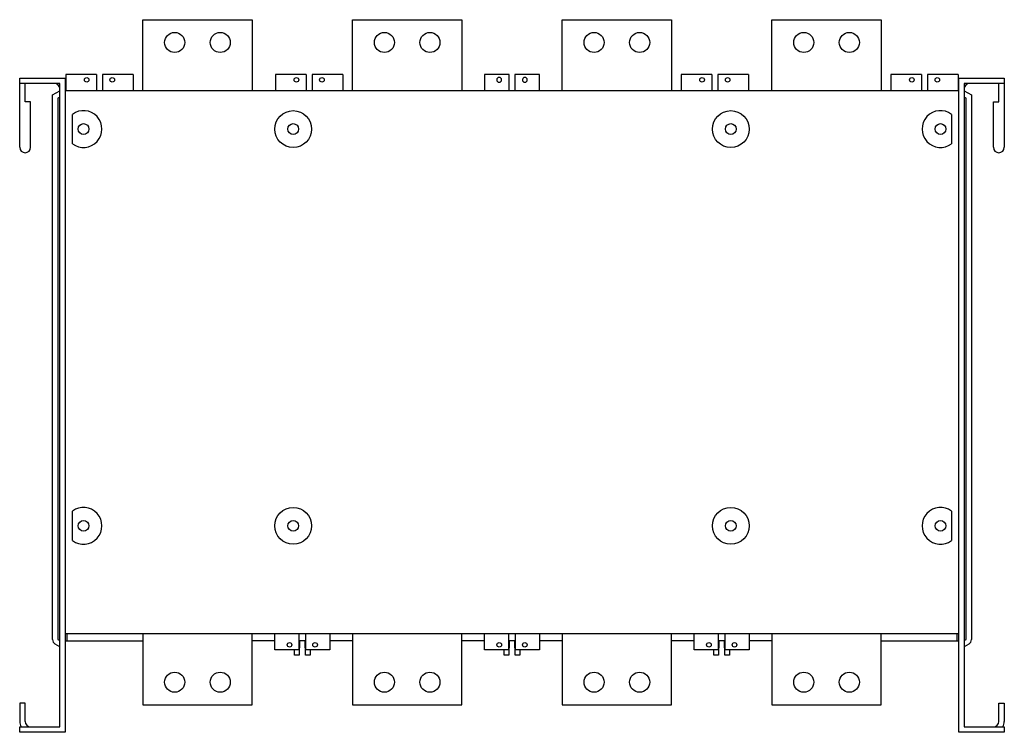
# Model space of a CAD drawing. Header units: millimetres. Extents: x 75 to 615, y 283 to 674.
import ezdxf

# ---------------------------------------------------------------- set-up
doc = ezdxf.new("R2010")
doc.units = ezdxf.units.MM
doc.header["$LTSCALE"] = 62.654466
doc.layers.add('00_COMPONENTS_1', color=7, linetype='CONTINUOUS')

msp = doc.modelspace()

# ---------------------------------------------------------------- linework, layer by layer
at = {"layer": '00_COMPONENTS_1', "color": 7, "linetype": 'Continuous'}
for p, q in [((142.02, 635.32), (142.02, 674.32)), ((142.02, 674.32), (202.02, 674.32)), ((202.02, 674.32), (202.02, 635.32)), ((257.02, 635.32), (257.02, 674.32)), ((257.02, 674.32), (317.02, 674.32)), ((317.02, 674.32), (317.02, 635.32)), ((372.02, 635.32), (372.02, 674.32)), ((372.02, 674.32), (432.02, 674.32)), ((432.02, 674.32), (432.02, 635.32)), ((487.02, 635.32), (487.02, 674.32)), ((487.02, 674.32), (547.02, 674.32)), ((547.02, 674.32), (547.02, 635.32)), ((99.77, 644.32), (99.77, 635.32)), ((116.67, 644.32), (99.77, 644.32)), ((116.67, 644.32), (116.67, 635.32)), ((119.87, 644.32), (119.87, 635.32)), ((136.77, 644.32), (119.87, 644.32)), ((136.77, 644.32), (136.77, 635.32)), ((214.77, 644.32), (214.77, 635.32)), ((231.67, 644.32), (214.77, 644.32)), ((231.67, 644.32), (231.67, 635.32)), ((234.87, 644.32), (234.87, 635.32)), ((251.77, 644.32), (234.87, 644.32)), ((251.77, 644.32), (251.77, 635.32)), ((329.52, 644.32), (329.52, 635.32)), ((343.02, 644.32), (329.52, 644.32)), ((343.02, 635.32), (343.02, 644.32)), ((346.02, 644.32), (346.02, 635.32)), ((359.52, 644.32), (346.02, 644.32)), ((359.52, 635.32), (359.52, 644.32)), ((437.27, 644.32), (437.27, 635.32)), ((454.17, 644.32), (437.27, 644.32)), ((454.17, 644.32), (454.17, 635.32)), ((457.37, 644.32), (457.37, 635.32)), ((474.27, 644.32), (457.37, 644.32)), ((474.27, 644.32), (474.27, 635.32)), ((569.17, 644.32), (552.27, 644.32)), ((552.27, 644.32), (552.27, 635.32)), ((569.17, 644.32), (569.17, 635.32)), ((589.27, 644.32), (572.37, 644.32)), ((572.37, 644.32), (572.37, 635.32)), ((589.27, 644.32), (589.27, 635.32)), ((74.52, 604.32), (74.52, 642.32)), ((74.52, 642.32), (99.52, 642.32)), ((96.52, 639.32), (74.52, 639.32)), ((77.52, 629.32), (77.52, 639.32)), ((96.52, 286.32), (96.52, 639.32)), ((99.52, 642.32), (99.52, 283.32)), ((589.52, 642.32), (614.52, 642.32)), ((589.52, 283.32), (589.52, 642.32)), ((614.52, 639.32), (592.52, 639.32)), ((592.52, 639.32), (592.52, 286.32)), ((611.52, 629.32), (611.52, 639.32)), ((614.52, 642.32), (614.52, 604.32)), ((92.52, 633.06), (96.52, 635.36)), ((92.52, 334.32), (92.52, 633.06)), ((96.52, 631.9), (95.52, 631.32)), ((589.52, 635.32), (99.52, 635.32)), ((592.52, 635.36), (596.52, 633.06)), ((593.52, 631.32), (592.52, 631.9)), ((596.52, 633.06), (596.52, 334.32)), ((80.52, 629.32), (77.52, 629.32)), ((80.52, 604.32), (80.52, 629.32)), ((95.52, 631.32), (95.52, 334.32)), ((593.52, 334.32), (593.52, 631.32)), ((608.52, 629.32), (611.52, 629.32)), ((608.52, 604.32), (608.52, 629.32)), ((103.41, 606.27), (103.41, 622.38)), ((585.62, 622.38), (585.62, 606.27)), ((103.41, 388.57), (103.41, 404.68)), ((585.62, 404.68), (585.62, 388.57)), ((99.52, 337.61), (589.52, 337.61)), ((100.52, 333.47), (100.52, 337.61)), ((142.02, 337.61), (142.02, 298.32)), ((202.02, 298.32), (202.02, 337.61)), ((214.36, 328.67), (214.36, 337.61)), ((227.67, 337.61), (227.67, 328.67)), ((231.36, 328.67), (231.36, 337.61)), ((244.67, 337.61), (244.67, 328.67)), ((257.02, 337.61), (257.02, 298.32)), ((317.02, 298.32), (317.02, 337.61)), ((329.36, 328.67), (329.36, 337.61)), ((342.67, 337.61), (342.67, 328.67)), ((346.36, 328.67), (346.36, 337.61)), ((359.67, 337.61), (359.67, 328.67)), ((372.02, 337.61), (372.02, 298.32)), ((432.02, 298.32), (432.02, 337.61)), ((444.36, 328.67), (444.36, 337.61)), ((457.67, 337.61), (457.67, 328.67)), ((461.36, 328.67), (461.36, 337.61)), ((474.67, 337.61), (474.67, 328.67)), ((487.02, 337.61), (487.02, 298.32)), ((547.02, 298.32), (547.02, 337.61)), ((588.52, 337.61), (588.52, 333.47)), ((96.52, 330.28), (94.02, 331.73)), ((95.52, 334.32), (96.52, 333.75)), ((99.52, 333.47), (142.02, 333.47)), ((214.36, 333.47), (202.02, 333.47)), ((228.02, 333.47), (227.74, 325.57)), ((231.02, 333.47), (228.02, 333.47)), ((231.29, 325.57), (231.02, 333.47)), ((257.02, 333.47), (244.67, 333.47)), ((329.36, 333.47), (317.02, 333.47)), ((343.02, 333.47), (342.74, 325.57)), ((346.02, 333.47), (343.02, 333.47)), ((346.29, 325.57), (346.02, 333.47)), ((372.02, 333.47), (359.67, 333.47)), ((444.36, 333.47), (432.02, 333.47)), ((458.02, 333.47), (457.74, 325.57)), ((461.02, 333.47), (458.02, 333.47)), ((461.29, 325.57), (461.02, 333.47)), ((487.02, 333.47), (474.67, 333.47)), ((547.02, 333.47), (589.52, 333.47)), ((592.52, 333.75), (593.52, 334.32)), ((595.02, 331.73), (592.52, 330.28)), ((227.67, 328.67), (214.36, 328.67)), ((225.29, 325.57), (225.18, 328.67)), ((227.74, 325.57), (225.29, 325.57)), ((233.74, 325.57), (231.29, 325.57)), ((244.67, 328.67), (231.36, 328.67)), ((233.85, 328.67), (233.74, 325.57)), ((342.67, 328.67), (329.36, 328.67)), ((340.29, 325.57), (340.18, 328.67)), ((342.74, 325.57), (340.29, 325.57)), ((348.74, 325.57), (346.29, 325.57)), ((359.67, 328.67), (346.36, 328.67)), ((348.85, 328.67), (348.74, 325.57)), ((457.67, 328.67), (444.36, 328.67)), ((455.29, 325.57), (455.18, 328.67)), ((457.74, 325.57), (455.29, 325.57)), ((463.74, 325.57), (461.29, 325.57)), ((474.67, 328.67), (461.36, 328.67)), ((463.85, 328.67), (463.74, 325.57)), ((74.52, 299.32), (74.52, 289.32)), ((77.52, 299.32), (74.52, 299.32)), ((77.52, 289.32), (77.52, 299.32)), ((142.02, 298.32), (202.02, 298.32)), ((257.02, 298.32), (317.02, 298.32)), ((372.02, 298.32), (432.02, 298.32)), ((487.02, 298.32), (547.02, 298.32)), ((611.52, 299.32), (614.52, 299.32)), ((611.52, 289.32), (611.52, 299.32)), ((614.52, 299.32), (614.52, 289.32)), ((74.52, 283.32), (74.52, 286.32)), ((74.52, 286.32), (96.52, 286.32)), ((592.52, 286.32), (614.52, 286.32)), ((614.52, 286.32), (614.52, 283.32)), ((99.52, 283.32), (74.52, 283.32)), ((614.52, 283.32), (589.52, 283.32))]:
    msp.add_line(p, q, dxfattribs=at)
for centre, radius in [((159.52, 661.82), 5.5), ((184.52, 661.82), 5.5), ((274.52, 661.82), 5.5), ((299.52, 661.82), 5.5), ((389.52, 661.82), 5.5), ((414.52, 661.82), 5.5), ((504.52, 661.82), 5.5), ((529.52, 661.82), 5.5), ((111.27, 641.32), 1.25), ((125.27, 641.32), 1.25), ((226.27, 641.32), 1.25), ((240.27, 641.32), 1.25), ((448.77, 641.32), 1.25), ((462.77, 641.32), 1.25), ((563.77, 641.32), 1.25), ((577.77, 641.32), 1.25), ((224.52, 614.32), 10.1), ((464.52, 614.32), 10.1), ((109.52, 614.32), 2.96), ((224.52, 614.32), 2.96), ((464.52, 614.32), 2.96), ((579.52, 614.32), 2.96), ((224.52, 396.62), 10.1), ((464.52, 396.62), 10.1), ((109.52, 396.62), 2.96), ((224.52, 396.62), 2.96), ((464.52, 396.62), 2.96), ((579.52, 396.62), 2.96), ((222.52, 331.32), 1.25), ((236.52, 331.32), 1.25), ((337.52, 331.32), 1.25), ((351.52, 331.32), 1.25), ((452.52, 331.32), 1.25), ((466.52, 331.32), 1.25), ((159.52, 310.82), 5.5), ((184.52, 310.82), 5.5), ((274.52, 310.82), 5.5), ((299.52, 310.82), 5.5), ((389.52, 310.82), 5.5), ((414.52, 310.82), 5.5), ((504.52, 310.82), 5.5), ((529.52, 310.82), 5.5)]:
    msp.add_circle(centre, radius, dxfattribs=at)
for centre, radius, start, end in [((93.52, 636.32), 3, 0, 90), ((595.52, 636.32), 3, 90, 180), ((109.52, 614.32), 10.1, 232.8326, 127.1674), ((579.52, 614.32), 10.1, 52.8326, 307.1674), ((77.52, 604.32), 3, 180, 360), ((611.52, 604.32), 3, 180, 360), ((109.52, 396.62), 10.1, 232.8326, 127.1674), ((579.52, 396.62), 10.1, 52.8326, 307.1674), ((95.52, 334.32), 3, 180, 240), ((593.52, 334.32), 3, 300, 360), ((80.52, 289.32), 6, 180, 210.5109), ((80.52, 289.32), 3, 180, 270), ((608.52, 289.32), 3, 270, 360), ((608.52, 289.32), 6, 329.4891, 360)]:
    msp.add_arc(centre, radius, start, end, dxfattribs=at)
for points in [[(338.77, 641.32), (338.77, 641.5), (338.7, 641.85), (338.4, 642.28), (337.96, 642.57), (337.45, 642.67), (336.93, 642.57), (336.5, 642.28), (336.2, 641.84), (336.14, 641.5), (336.14, 641.32)], [(352.9, 641.32), (352.9, 641.5), (352.83, 641.85), (352.53, 642.28), (352.09, 642.57), (351.58, 642.67), (351.06, 642.57), (350.63, 642.28), (350.33, 641.84), (350.27, 641.5), (350.27, 641.32)], [(336.14, 641.32), (336.14, 641.15), (336.2, 640.8), (336.5, 640.36), (336.94, 640.07), (337.46, 639.97), (337.97, 640.08), (338.41, 640.37), (338.7, 640.81), (338.77, 641.15), (338.77, 641.32)], [(350.27, 641.32), (350.27, 641.15), (350.33, 640.8), (350.63, 640.36), (351.07, 640.07), (351.59, 639.97), (352.1, 640.08), (352.53, 640.37), (352.83, 640.81), (352.9, 641.15), (352.9, 641.32)]]:
    msp.add_open_spline(points, degree=3, knots=[0, 0, 0, 0, 0.126347, 0.251981, 0.376443, 0.501229, 0.626109, 0.749942, 0.874312, 1, 1, 1, 1], dxfattribs=at)

doc.saveas('drawing.dxf')
